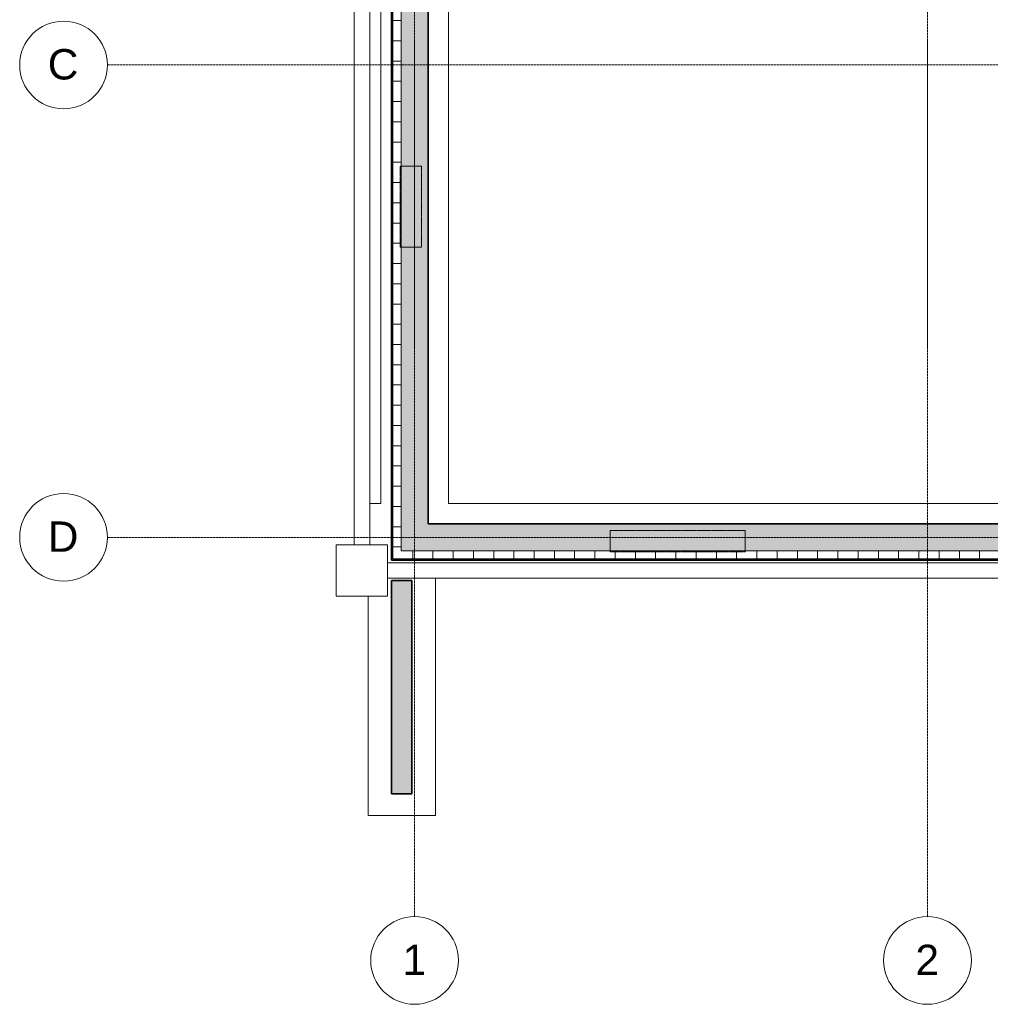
# Model space of a CAD drawing. Header units: millimetres. Extents: x -70712 to -20979, y -30151 to 7529.
# Tile 1 of 22: x -70712 to -63520, y -30089 to -22793. Entities that reach past the tile are written whole.
import ezdxf

# ---------------------------------------------------------------- set-up
doc = ezdxf.new("R2010")
doc.units = ezdxf.units.MM
doc.linetypes.add('Ligne de quadrillage', pattern=[22.225, 12.7, -3.175, 3.175, -3.175])
doc.linetypes.add('Projeté', pattern=[3.96875, 2.38125, -1.5875])
for name, color, linetype, lineweight in [('A-DETL-MBND', 5, 'Continuous', 18), ('A-GLAZ', 151, 'Continuous', 18), ('A-WALL', 113, 'Continuous', 18), ('A-WALL-PATT', 111, 'Continuous', 35), ('L-SITE', 91, 'Continuous', 18), ('P-PIPE', 3, 'Continuous', 18), ('S-GRID', 1, 'Continuous', 9), ('S-GRID-IDEN', 1, 'Continuous', 9)]:
    doc.layers.add(name, color=color, linetype=linetype, lineweight=lineweight)
doc.styles.add('Arial', font='arial.ttf', dxfattribs={"height": 225})
pattern_1 = [(0, (0, 0), (406.4, 101.6), [16.764, -288.036, 16.764, -288.036, -1625.6]), (0, (0, 0), (406.4, 101.6), [-609.6, 16.764, -592.836, 16.764, -288.036, -711.2]), (0, (0, 0), (406.4, 101.6), [-1524, 16.764, -186.436, 16.764, -491.236]), (120, (152.4, 50.8), (-291.18818, 301.15272), [16.764, -288.036, 16.764, -288.036, -1625.6]), (120, (152.4, 50.8), (-291.18818, 301.15272), [-609.6, 16.764, -592.836, 16.764, -288.036, -711.2]), (120, (152.4, 50.8), (-291.18818, 301.15272), [-1524, 16.764, -186.436, 16.764, -491.236]), (240, (203.2, 254), (-115.21182, -402.75272), [16.764, -288.036, 16.764, -288.036, -1625.6]), (240, (203.2, 254), (-115.21182, -402.75272), [-609.6, 16.764, -592.836, 16.764, -288.036, -711.2]), (240, (203.2, 254), (-115.21182, -402.75272), [-1524, 16.764, -186.436, 16.764, -491.236])]
pattern_2 = [(0, (0, 0), (0, 150), []), (90, (0, 0), (-150, 9e-15), [])]

# ---------------------------------------------------------------- blocks, each defined once
blk = doc.blocks.new('Fenêtre-Ouverture carrée - 100 x 222 cm-232018-Réseaux sous dallage')
at = {"layer": 'A-GLAZ', "linetype": 'Projeté'}
for p, q in [((-508.2, 78.5), (491.8, 78.5)), ((491.8, -78.5), (-508.2, -78.5))]:
    blk.add_line(p, q, dxfattribs=at)
at = {"layer": 'A-GLAZ'}
for p, q in [((-508.2, -78.5), (-508.2, 78.5)), ((491.8, 78.5), (491.8, -78.5))]:
    blk.add_line(p, q, dxfattribs=at)
blk = doc.blocks.new('Fenêtre-Ouverture carrée - 60 x 222 cm-232113-Réseaux sous dallage')
at = {"layer": 'A-GLAZ', "linetype": 'Projeté'}
for p, q in [((-308.2, 78.5), (291.8, 78.5)), ((291.8, -78.5), (-308.2, -78.5))]:
    blk.add_line(p, q, dxfattribs=at)
at = {"layer": 'A-GLAZ'}
for p, q in [((-308.2, -78.5), (-308.2, 78.5)), ((291.8, 78.5), (291.8, -78.5))]:
    blk.add_line(p, q, dxfattribs=at)
blk = doc.blocks.new('Regard drain - 500 mmx500 mm-392067-Réseaux sous dallage')
at = {"layer": 'L-SITE', "color": 11}
for p, q in [((0, 190), (380, 190)), ((0, 190), (0, -190)), ((380, -190), (380, 190)), ((380, -190), (0, -190))]:
    blk.add_line(p, q, dxfattribs=at)
blk = doc.blocks.new('Quadrillage - Extrémité de la ligne de quadrillage - Cercle-11506-Réseaux sous dallage')
at = {"layer": 'S-GRID-IDEN'}
blk.add_circle((0, 0), 6.5, dxfattribs=at)

msp = doc.modelspace()

# ---------------------------------------------------------------- hatches: boundary and pattern name
at = {"layer": 'A-WALL-PATT', "lineweight": 18}
h = msp.add_hatch(dxfattribs=at)
h.set_pattern_fill('FP_1', color=256, style=0, pattern_type=2)
h.set_pattern_definition(pattern_1)
h.paths.add_polyline_path([(-67955.9, -26798.8), (-67945.9, -26788.8), (-67945.9, -18768.8), (-67955.9, -18758.8), (-67955.9, -26395.8)])
h = msp.add_hatch(dxfattribs=at)
h.set_pattern_fill('FP_2', color=256, style=0, pattern_type=2)
h.set_pattern_definition(pattern_2)
h.paths.add_polyline_path([(-67945.9, -26788.8), (-67885.9, -26728.8), (-67885.9, -18828.8), (-67945.9, -18768.8), (-67945.9, -26728.8)])
at = {"layer": 'A-WALL-PATT'}
for points in [[(-67885.9, -26728.8), (-67685.9, -26528.8), (-67685.9, -19028.8), (-67885.9, -18828.8), (-67885.9, -26395.8)], [(-53195.9, -26728.8), (-53395.9, -26528.8), (-67685.9, -26528.8), (-67885.9, -26728.8), (-55659.7, -26728.8)]]:
    msp.add_hatch(color=256, dxfattribs=at).paths.add_polyline_path(points)
at = {"layer": 'A-WALL-PATT', "lineweight": 18}
h = msp.add_hatch(dxfattribs=at)
h.set_pattern_fill('FP_2', color=256, style=0, pattern_type=2)
h.set_pattern_definition(pattern_2)
h.paths.add_polyline_path([(-53195.9, -26788.8), (-53135.9, -26788.8), (-53195.9, -26728.8), (-67885.9, -26728.8), (-67945.9, -26788.8), (-55659.7, -26788.8)])
h = msp.add_hatch(dxfattribs=at)
h.set_pattern_fill('FP_1', color=256, style=0, pattern_type=2)
h.set_pattern_definition(pattern_1)
h.paths.add_polyline_path([(-53125.9, -26798.8), (-53135.9, -26788.8), (-67945.9, -26788.8), (-67955.9, -26798.8), (-55659.7, -26798.8)])
msp.add_hatch(color=256, dxfattribs=at).paths.add_polyline_path([(-67805.9, -28528.8), (-67805.9, -26948.8), (-67955.9, -26948.8), (-67955.9, -28528.8)])

# ---------------------------------------------------------------- linework, layer by layer
at = {"layer": 'A-DETL-MBND'}
for p, q in [((-68035.9, -19178.8), (-68035.9, -26378.8)), ((-67535.9, -26378.8), (-67535.9, -19178.8)), ((-68118.7, -26378.8), (-68035.9, -26378.8)), ((-62590.9, -26378.8), (-67535.9, -26378.8)), ((-67630.9, -28688.8), (-67630.9, -26930.9)), ((-68130.9, -27063.8), (-68130.9, -28688.8)), ((-67630.9, -28688.8), (-68130.9, -28688.8))]:
    msp.add_line(p, q, dxfattribs=at)
at = {"layer": 'A-WALL', "lineweight": 35}
for p, q in [((-67955.9, -18758.8), (-67955.9, -26798.8)), ((-67685.9, -26528.8), (-67685.9, -19028.8)), ((-56675.9, -26528.8), (-67685.9, -26528.8)), ((-67955.9, -26798.8), (-53125.9, -26798.8)), ((-67805.9, -26948.8), (-67955.9, -26948.8)), ((-67955.9, -26948.8), (-67955.9, -28528.8)), ((-67805.9, -28528.8), (-67805.9, -26948.8)), ((-67955.9, -28528.8), (-67805.9, -28528.8))]:
    msp.add_line(p, q, dxfattribs=at)
at = {"layer": 'A-WALL'}
for p, q in [((-67945.9, -26788.8), (-67945.9, -18768.8)), ((-67885.9, -26728.8), (-67885.9, -18828.8)), ((-53195.9, -26728.8), (-67885.9, -26728.8)), ((-53135.9, -26788.8), (-67945.9, -26788.8))]:
    msp.add_line(p, q, dxfattribs=at)
at = {"layer": 'P-PIPE', "color": 11}
for p, q in [((-68233, -16933.8), (-68233, -26683.8)), ((-68118.7, -26683.8), (-68118.7, -16933.8)), ((-50020.9, -26816.6), (-67985.9, -26816.6)), ((-67985.9, -26930.9), (-50020.9, -26930.9))]:
    msp.add_line(p, q, dxfattribs=at)
at = {"layer": 'S-GRID', "linetype": 'Ligne de quadrillage'}
for p, q in [((-67785.9, -29438.7), (-67785.9, -15742.9)), ((-63985.9, -29438.7), (-63985.9, -15742.9)), ((-70061.7, -23128.8), (-48285.2, -23128.8)), ((-70061.7, -26628.8), (-48285.2, -26628.8))]:
    msp.add_line(p, q, dxfattribs=at)

# ---------------------------------------------------------------- block references
at = {"layer": 'A-GLAZ'}
for name, p, rotation in [('Fenêtre-Ouverture carrée - 60 x 222 cm-232113-Réseaux sous dallage', (-67814.4, -24186.9), 269.9999999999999), ('Fenêtre-Ouverture carrée - 100 x 222 cm-232018-Réseaux sous dallage', (-65844.1, -26657.3), 180)]:
    msp.add_blockref(name, p, dxfattribs=dict(at, rotation=rotation))
at = {"layer": 'L-SITE', "color": 11, "rotation": 89.9999999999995}
msp.add_blockref('Regard drain - 500 mmx500 mm-392067-Réseaux sous dallage', (-68175.9, -27063.8), dxfattribs=at)
at = {"layer": 'S-GRID-IDEN', "xscale": 49.99999999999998, "yscale": 49.99999999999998, "zscale": 49.99999999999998, "rotation": 269.9999999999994}
for p in [(-70386.7, -23128.8), (-70386.7, -26628.8)]:
    msp.add_blockref('Quadrillage - Extrémité de la ligne de quadrillage - Cercle-11506-Réseaux sous dallage', p, dxfattribs=at)
at = {"layer": 'S-GRID-IDEN', "xscale": 49.99999999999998, "yscale": 49.99999999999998, "zscale": 49.99999999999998}
for p in [(-67785.9, -29763.7), (-63985.9, -29763.7)]:
    msp.add_blockref('Quadrillage - Extrémité de la ligne de quadrillage - Cercle-11506-Réseaux sous dallage', p, dxfattribs=at)

# ---------------------------------------------------------------- next in the draw order: texts
at = {"layer": 'S-GRID-IDEN', "char_height": 225, "attachment_point": 1, "style": 'Arial', "bg_fill": 3, "box_fill_scale": 1.25, "bg_fill_color": 256, "bg_fill_true_color": 13158600, "bg_fill_transparency": 0}
for s, insert, width in [('C', (-70503.7, -23011.1), 276.582), ('D', (-70503.7, -26511.1), 276.582), ('1', (-67875.2, -29647.4), 212.447), ('2', (-64075.2, -29647.4), 212.447)]:
    msp.add_mtext(s, dxfattribs=dict(at, insert=insert, width=width))

doc.saveas('drawing.dxf')
